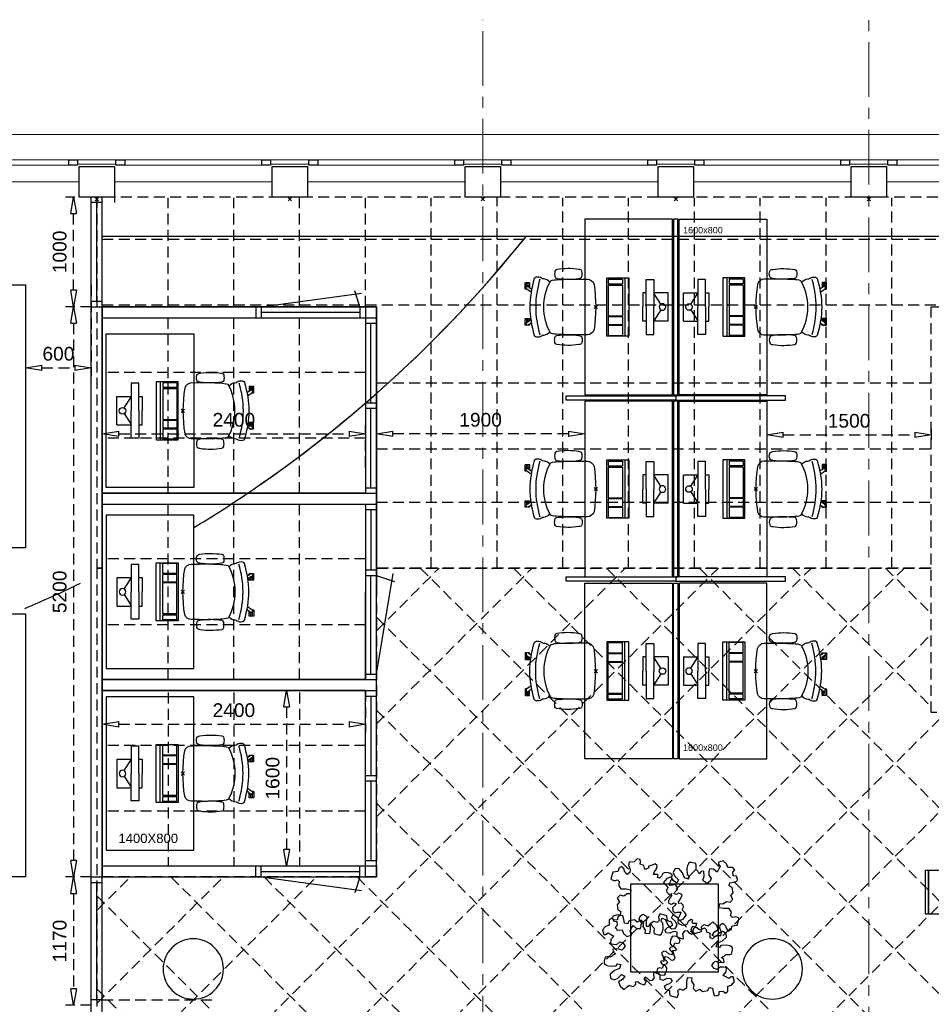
# Model space of a CAD drawing. Header units: millimetres. Extents: x -46954 to 169732, y -26853 to 94136.
# Tile 155 of 174: x 93069 to 101382, y -8928 to 52. Entities that reach past the tile are written whole.
import ezdxf

# ---------------------------------------------------------------- set-up
doc = ezdxf.new("R2010")
doc.units = ezdxf.units.MM
doc.header["$LTSCALE"] = 400
doc.header["$PDMODE"] = 3
doc.header["$PDSIZE"] = 15
doc.linetypes.add('CENTER', pattern=[2, 1.25, -0.25, 0.25, -0.25])
doc.linetypes.add('HIDDEN', pattern=[0.375, 0.25, -0.125])
for name, color, linetype in [('-gd', 2, 'Continuous'), ('-ve', 2, 'HIDDEN'), ('inlay', 6, 'Continuous'), ('inr', 4, 'Continuous'), ('plafond', 255, 'HIDDEN'), ('plant', 114, 'Continuous'), ('plat', 5, 'Continuous'), ('sona-s008_ip0', 7, 'Continuous'), ('stramien', 1, 'CENTER'), ('symbol', 1, 'Continuous'), ('timmerwerk-ge', 150, 'Continuous'), ('timmerwerk-ve', 8, 'HIDDEN')]:
    doc.layers.add(name, color=color, linetype=linetype)
for name, color, linetype, lineweight in [('Buitenkozijnen', 140, 'Continuous', 15), ('mat-beton (ihwg)', 5, 'Continuous', 25), ('None', 7, 'Continuous', 9)]:
    doc.layers.add(name, color=color, linetype=linetype, lineweight=lineweight)
doc.styles.add('Arial', font='arial.ttf', dxfattribs={"height": 176.388889})
doc.styles.get("Standard").update_dxf_attribs({"font": 'arial.ttf'})
doc.dimstyles.new('CAL-N1-050-25', dxfattribs={"dimscale": 50, "dimtxt": 2.5, "dimasz": 3, "dimexe": 1.5, "dimexo": 0, "dimgap": 0.3, "dimtad": 0, "dimdec": 4, "dimrnd": 1, "dimdsep": 46, "dimtxsty": 'Standard', "dimblk": 'CLOSED', "dimcen": 0, "dimdle": 1.25, "dimclrt": 249, "dimadec": 0, "dimazin": 0, "dimtfac": 0.9, "dimtdec": 4, "dimtix": 1, "dimtmove": 0, "dimatfit": 3, "dimldrblk": 'CLOSED', "dimfxl": 1, "dimtvp": 1, "dimtolj": 1, "dimtzin": 0, "dimarcsym": 0})

# ---------------------------------------------------------------- blocks, each defined once
blk = doc.blocks.new('Kolom 280x320')
at = {"layer": 'mat-beton (ihwg)', "lineweight": 25}
blk.add_lwpolyline([(-300, 160), (-20, 160), (-20, -160), (-300, -160)], close=True, dxfattribs=at)
at = {"layer": 'None', "color": 92, "linetype": 'Continuous', "lineweight": 5}
blk.add_point((0, 0), dxfattribs=at)
blk = doc.blocks.new('Kolom O 550')
at = {"layer": 'mat-beton (ihwg)', "lineweight": 25}
blk.add_circle((0, 0), 275, dxfattribs=at)
blk = doc.blocks.new('Gevelpui best 1410 (2D)')
at = {"layer": 'Buitenkozijnen', "lineweight": 15}
for p, q in [((-260, 0), (-260, -1410)), ((-260, 0), (-210, 0)), ((-210, 0), (-210, -1410)), ((-260, -1410), (-210, -1410))]:
    blk.add_line(p, q, dxfattribs=at)
at = {"layer": 'Buitenkozijnen', "color": 92, "lineweight": 25}
for points in [[(-260, 0), (-210, 0), (-210, -80), (-260, -80)], [(-260, -1330), (-210, -1330), (-210, -1410), (-260, -1410)]]:
    blk.add_lwpolyline(points, close=True, dxfattribs=at)
at = {"layer": 'None', "color": 43, "linetype": 'Continuous', "lineweight": 9}
blk.add_line((-410, 15), (-410, -1425), dxfattribs=at)
blk = doc.blocks.new('SONA-S008_B2')
at = {"layer": '-gd'}
blk.add_open_spline([(-253, -509.5), (-87.8, -560.2), (87.8, -560.2), (253, -509.5)], degree=3, dxfattribs=at)
for points in [[(-206.6, -15.8), (-79.4, 5.3), (79.6, 5.3), (206.6, -15.8)], [(-253, -272.1), (-257.1, -206.8), (-252.1, -139.2), (-253, -73.9)], [(-253, -73.9), (-253.4, -51.6), (-233.1, -20.2), (-206.6, -15.8)], [(206.6, -15.8), (233.1, -20.2), (253.4, -51.6), (253, -73.9)], [(253, -73.9), (252.1, -139.2), (257.1, -206.8), (253, -272.1)], [(-342.5, -153.6), (-353.5, -221.1), (-351.5, -287.6), (-342.5, -355.4)], [(-325.3, -126.1), (-337, -131.7), (-340.4, -140.8), (-342.5, -153.6)], [(-277.9, -126.1), (-287.8, -121.3), (-315.3, -121.3), (-325.3, -126.1)], [(-260.7, -153.6), (-262.7, -140.8), (-266.2, -131.7), (-277.9, -126.1)], [(-260.7, -355.4), (-251.6, -287.6), (-249.7, -221.1), (-260.7, -153.6)], [(260.6, -355.4), (251.6, -287.6), (249.7, -221.1), (260.6, -153.6)], [(260.6, -153.6), (262.7, -140.8), (266.2, -131.7), (277.9, -126.1)], [(277.9, -126.1), (287.8, -121.3), (315.3, -121.3), (325.3, -126.1)], [(325.3, -126.1), (337, -131.7), (340.4, -140.8), (342.5, -153.6)], [(342.5, -153.6), (353.4, -221.1), (351.5, -287.6), (342.5, -355.4)], [(-342.5, -355.4), (-341.5, -363), (-333.6, -369.9), (-326.1, -371.8)], [(-277, -371.8), (-269.5, -369.9), (-261.7, -363), (-260.7, -355.4)], [(-250.7, -332.5), (-253.1, -331.7), (-255.4, -330.9), (-257.6, -330.2)], [(-255.2, -303.9), (-254.1, -304.3), (-252.9, -304.7), (-251.7, -305.1)], [(-238.9, -411.5), (-253, -365.7), (-250.2, -318.7), (-253, -272.1)], [(253, -272.1), (250.2, -318.7), (253, -365.7), (238.9, -411.5)], [(256.9, -323.2), (255, -323.8), (253.1, -324.4), (251, -325.1)], [(251.9, -297.7), (252.9, -297.4), (253.8, -297.1), (254.7, -296.8)], [(277, -371.8), (269.5, -369.9), (261.7, -363), (260.6, -355.4)], [(342.5, -355.4), (341.5, -363), (333.6, -369.9), (326.1, -371.8)], [(-326.1, -371.8), (-310.3, -375.7), (-292.8, -375.7), (-277, -371.8)], [(-227.3, -418.1), (-247.1, -436.6), (-255.7, -455.2), (-255.5, -473.7)], [(238.9, -411.5), (95.4, -494.5), (-95.5, -494.5), (-238.9, -411.5)], [(255.5, -473.7), (255.7, -455.2), (247.1, -436.6), (227.3, -418.1)], [(326.1, -371.8), (310.3, -375.7), (292.8, -375.7), (277, -371.8)], [(-272.1, -515.2), (-274.4, -533.8), (-273.7, -555.7), (-258.6, -560.1)], [(-255.5, -473.7), (-255.4, -489), (-270.3, -500.1), (-272.1, -515.2)], [(272.1, -515.2), (270.3, -500.1), (255.4, -489), (255.5, -473.7)], [(258.6, -560.1), (273.7, -555.6), (274.4, -533.8), (272.1, -515.2)], [(-258.6, -560.1), (-77.4, -613.6), (78.8, -613.6), (258.6, -560.1)], [(-222.4, -606.9), (-222.4, -604.9), (-220.7, -603.3), (-218.7, -603.3)], [(-222.4, -615.1), (-222.4, -615.1), (-222.4, -606.9), (-222.4, -606.9)], [(-218.8, -615.1), (-218.8, -615.1), (-222.4, -615.1), (-222.4, -615.1)], [(-222.4, -629.9), (-222.4, -629.9), (-222.4, -618.1), (-222.4, -618.1)], [(-222.4, -618.1), (-222.4, -618.1), (-198.5, -618.1), (-198.5, -618.1)], [(-198.5, -615.1), (-198.5, -615.1), (-218.8, -615.1), (-218.8, -615.1)], [(-218.7, -603.3), (-218.7, -603.3), (-192, -603.3), (-176.8, -603.3)], [(-198.5, -618.1), (-198.5, -618.1), (-198.5, -615.1), (-198.5, -615.1)], [(-198.5, -615.1), (-198.5, -615.1), (-186.7, -615.2), (-186.7, -615.2)], [(-198.5, -618.1), (-198.5, -618.1), (-189.1, -618.2), (-187.1, -618.2)], [(-182.7, -633.4), (-188.4, -629.2), (-189.7, -621.1), (-185.5, -615.4)], [(-185.4, -615.2), (-186.2, -615.2), (-186.7, -615.2), (-186.7, -615.2)], [(-186.7, -615.2), (-186.7, -615.2), (-186.7, -616.4), (-186.7, -617.3)], [(-185.5, -615.4), (-185.5, -615.4), (-176.5, -602.9), (-162.6, -583.8)], [(-134.5, -588.9), (-152.4, -613.6), (-164.7, -630.5), (-164.7, -630.5)], [(-162.8, -628), (-162.8, -629.2), (-162.8, -630.1), (-162.8, -630.1)], [(106.4, -606.6), (106.4, -604.6), (108, -603), (110, -603)], [(106.4, -614.8), (106.4, -614.8), (106.4, -606.6), (106.4, -606.6)], [(110.1, -614.8), (110.1, -614.8), (106.4, -614.8), (106.4, -614.8)], [(106.4, -629.7), (106.4, -629.7), (106.4, -617.8), (106.4, -617.8)], [(106.4, -617.8), (106.4, -617.8), (130.3, -617.8), (130.3, -617.8)], [(110, -603), (110, -603), (115.6, -603), (123.1, -603)], [(130.3, -614.8), (130.3, -614.8), (110.1, -614.8), (110.1, -614.8)], [(143.1, -630.4), (143.1, -630.4), (131.8, -614.9), (115.2, -592)], [(130.3, -617.8), (130.3, -617.8), (130.3, -614.8), (130.3, -614.8)], [(130.3, -614.8), (130.3, -614.8), (130.9, -614.8), (131.7, -614.8)], [(130.3, -617.8), (130.3, -617.8), (131.9, -617.8), (133.9, -617.8)], [(143.7, -587.5), (156, -604.4), (163.9, -615.2), (163.9, -615.2)], [(154.9, -602.9), (159.4, -602.9), (162.3, -602.9), (162.3, -602.9)], [(163.9, -615.2), (168.1, -621), (166.8, -629.1), (161.1, -633.2)], [(162.3, -602.9), (164.4, -602.9), (166, -604.6), (166, -606.6)], [(166, -614.8), (166, -614.8), (164.6, -614.8), (163.5, -614.8)], [(165.3, -617.8), (165.8, -617.8), (166, -617.8), (166, -617.8)], [(166, -606.6), (166, -606.6), (166, -614.8), (166, -614.8)], [(166, -617.8), (166, -617.8), (166, -618.6), (166, -619.9)], [(166, -625.7), (166, -627.8), (166, -629.6), (166, -629.6)], [(-222.5, -641.1), (-222.5, -641.1), (-222.4, -632.9), (-222.4, -632.9)], [(-218.8, -644.8), (-220.8, -644.8), (-222.5, -643.1), (-222.5, -641.1)], [(-198.6, -630), (-198.6, -630), (-222.4, -629.9), (-222.4, -629.9)], [(-222.4, -632.9), (-222.4, -632.9), (-218.8, -632.9), (-218.8, -632.9)], [(-218.8, -632.9), (-218.8, -632.9), (-198.6, -633), (-198.6, -633)], [(-166.5, -644.9), (-166.5, -644.9), (-218.8, -644.8), (-218.8, -644.8)], [(-198.6, -633), (-198.6, -633), (-198.6, -630), (-198.6, -630)], [(-198.6, -630), (-198.6, -630), (-186.7, -630), (-186.7, -630)], [(-198.6, -633), (-198.6, -633), (-186.7, -633), (-186.7, -633)], [(-185.9, -630), (-186.4, -630), (-186.7, -630), (-186.7, -630)], [(-186.7, -630), (-186.7, -630), (-186.7, -633), (-186.7, -633)], [(-186.7, -633), (-186.7, -633), (-185.3, -633), (-183.1, -633)], [(-164.7, -630.5), (-168.8, -636.2), (-176.9, -637.5), (-182.7, -633.4)], [(-182.7, -633.4), (-182.7, -633.4), (-182.7, -633.4), (-182.7, -633.4)], [(-167.1, -633), (-166.7, -633), (-166.5, -633), (-166.5, -633)], [(-166.5, -633), (-166.5, -633), (-162.9, -633.1), (-162.9, -633.1)], [(-162.9, -641.3), (-162.9, -643.3), (-164.5, -644.9), (-166.5, -644.9)], [(-162.8, -630.1), (-162.8, -630.1), (-163.4, -630.1), (-164.4, -630)], [(-162.9, -633.1), (-162.9, -633.1), (-162.9, -641.3), (-162.9, -641.3)], [(130.3, -629.6), (130.3, -629.6), (106.4, -629.7), (106.4, -629.7)], [(106.4, -640.9), (106.4, -640.9), (106.4, -632.7), (106.4, -632.7)], [(106.4, -632.7), (106.4, -632.7), (110.1, -632.7), (110.1, -632.7)], [(110.1, -644.5), (108.1, -644.5), (106.5, -642.9), (106.4, -640.9)], [(110.1, -632.7), (110.1, -632.7), (130.3, -632.6), (130.3, -632.6)], [(162.4, -644.4), (162.4, -644.4), (110.1, -644.5), (110.1, -644.5)], [(130.3, -632.6), (130.3, -632.6), (130.3, -629.6), (130.3, -629.6)], [(130.3, -629.6), (130.3, -629.6), (142.1, -629.6), (142.1, -629.6)], [(130.3, -632.6), (130.3, -632.6), (142.2, -632.6), (142.2, -632.6)], [(142.5, -629.6), (142.3, -629.6), (142.1, -629.6), (142.1, -629.6)], [(142.1, -629.6), (142.1, -629.6), (142.2, -632.6), (142.2, -632.6)], [(142.2, -632.6), (142.2, -632.6), (143.3, -632.6), (145.1, -632.6)], [(161.1, -633.2), (155.3, -637.4), (147.2, -636.1), (143.1, -630.4)], [(161.1, -633.2), (161.1, -633.2), (161.1, -633.2), (161.1, -633.2)], [(161.8, -632.6), (162.2, -632.6), (162.4, -632.6), (162.4, -632.6)], [(162.4, -632.6), (162.4, -632.6), (166, -632.6), (166, -632.6)], [(166, -640.8), (166, -642.8), (164.4, -644.4), (162.4, -644.4)], [(166, -629.6), (166, -629.6), (165.4, -629.6), (164.4, -629.6)], [(166, -632.6), (166, -632.6), (166, -640.8), (166, -640.8)]]:
    blk.add_open_spline(points, degree=3)
at = {"layer": 'sona-s008_ip0'}
blk.add_point((0, 0), dxfattribs=at)
blk = doc.blocks.new('SYMB-CMP4_B2')
for p, q in [((-130, 558.1), (130, 558.1)), ((-130, 558.1), (-130, 428.1)), ((130, 558.1), (130, 428.1)), ((-25.3, 491.9), (-125, 428.1)), ((25.3, 491.9), (125, 428.1)), ((-250, 358.1), (-250, 428.1)), ((-250, 428.1), (0, 428.1)), ((250, 428.1), (0, 428.1)), ((250, 358.1), (250, 428.1)), ((0, 358.1), (-250, 358.1)), ((-130, 358.1), (-130, 328.1)), ((-130, 328.1), (0, 328.1)), ((0, 358.1), (250, 358.1)), ((130, 328.1), (0, 328.1)), ((130, 358.1), (130, 328.1)), ((265, 200), (-265, 200)), ((-265, 200), (-265, 0)), ((265, 0), (265, 200)), ((265, 162.9), (-265, 162.9)), ((-166.8, 141.5), (-259.7, 141.5)), ((-259.7, 12.9), (-259.7, 141.5)), ((-166.8, 12.9), (-166.8, 141.5)), ((-88, 141.5), (-159.1, 141.5)), ((-159.1, 12.9), (-159.1, 141.5)), ((-88, 12.9), (-88, 141.5)), ((200.4, 141.5), (-81.5, 141.5)), ((-81.5, 12.9), (-81.5, 141.5)), ((200.4, 12.9), (200.4, 141.5)), ((254.7, 141.5), (212.3, 141.5)), ((212.3, 12.9), (212.3, 141.5)), ((254.7, 12.9), (254.7, 141.5)), ((-265, 0), (265, 0)), ((-166.8, 12.9), (-259.7, 12.9)), ((-88, 12.9), (-159.1, 12.9)), ((200.4, 12.9), (-81.5, 12.9)), ((254.7, 12.9), (212.3, 12.9))]:
    blk.add_line(p, q)
blk.add_circle((0, 508.1), 30)
blk = doc.blocks.new('SYMB-BM02_B2')
at = {"layer": 'plant'}
blk.add_lwpolyline([(98, 356), (66, 371), (46, 367), (23, 344), (26, 317), (5, 314), (-27, 337), (-68, 353), (-84, 340), (-93, 315), (-77, 290), (-84, 262), (-106, 274), (-134, 301), (-166, 298), (-190, 273), (-184, 246), (-181, 209), (-209, 214), (-256, 237), (-302, 241), (-315, 221), (-325, 198), (-329, 157), (-315, 134), (-286, 119), (-263, 95), (-270, 73), (-298, 80), (-306, 68), (-307, 29), (-341, 38), (-375, 66), (-406, 70), (-427, 48), (-413, 13), (-402, -28), (-381, -27), (-361, -62), (-377, -76), (-407, -84), (-423, -126), (-448, -119), (-475, -126), (-482, -158), (-448, -194), (-447, -249), (-411, -258), (-363, -237), (-327, -242), (-307, -272), (-338, -303), (-366, -308), (-398, -333), (-381, -365), (-338, -377), (-336, -406), (-332, -436), (-252, -458), (-234, -418), (-243, -383), (-220, -358), (-184, -372), (-140, -344), (-141, -283), (-132, -230), (-84, -233), (-86, -271), (-59, -312), (-68, -354), (-36, -386), (7, -361), (39, -388), (98, -377), (116, -344), (153, -351), (160, -393), (171, -436), (193, -440), (228, -426), (230, -390), (275, -385), (300, -408), (328, -386), (326, -329), (369, -315), (403, -276), (387, -222), (366, -221), (339, -240), (312, -226), (275, -205), (309, -165), (312, -121), (278, -112), (241, -110), (205, -137), (171, -126), (146, -92), (166, -59), (184, -44), (228, -57), (285, -55), (282, -25), (255, -2), (285, 14), (305, 34), (353, 32), (371, 38), (382, 84), (382, 111), (350, 130), (317, 139), (248, 136), (232, 114), (194, 121), (209, 166), (266, 187), (314, 230), (310, 274), (271, 296), (232, 280), (187, 233), (150, 251), (176, 290), (219, 319), (203, 365), (155, 404), (121, 376), (98, 356)], dxfattribs=at)
blk = doc.blocks.new('_CLOSED')
at = {"color": 0, "linetype": 'ByBlock'}
for p, q in [((-1, 0.167), (0, 0)), ((-1, 0.167), (-1, -0.167)), ((0, 0), (-1, -0.167))]:
    blk.add_line(p, q, dxfattribs=at)
blk = doc.blocks.new('*D1591')
at = {"layer": '-ve', "color": 0, "lineweight": -2, "transparency": 16777216}
for p, q in [((143822.3, 23933.7), (143822.3, 23551.2)), ((146222.3, 23933.7), (146222.3, 23551.2)), ((143972.3, 23626.2), (146072.3, 23626.2))]:
    blk.add_line(p, q, dxfattribs=at)
at = {"layer": 'Defpoints', "color": 0, "transparency": 16777216}
for p in [(143822.3, 23933.7), (146222.3, 23933.7), (146222.3, 23626.2)]:
    blk.add_point(p, dxfattribs=at)
at = {"layer": '-ve', "color": 0, "lineweight": -2, "transparency": 16777216, "xscale": 150, "yscale": 150, "zscale": 150, "rotation": 180}
blk.add_blockref('_CLOSED', (143822.3, 23626.2), dxfattribs=at)
at = {"layer": '-ve', "color": 0, "lineweight": -2, "transparency": 16777216, "xscale": 150, "yscale": 150, "zscale": 150}
blk.add_blockref('_CLOSED', (146222.3, 23626.2), dxfattribs=at)
at = {"layer": '-ve', "color": 249, "transparency": 16777216, "insert": (145022.3, 23753.9), "char_height": 125, "attachment_point": 5}
blk.add_mtext('\\A1;2400', dxfattribs=at)
blk = doc.blocks.new('*D1592')
at = {"layer": '-ve', "color": 0, "lineweight": -2, "transparency": 16777216}
for p, q in [((145406.5, 23933.7), (145578.3, 23933.7)), ((145503.3, 23783.7), (145503.3, 22483.7)), ((145406.5, 22333.7), (145578.3, 22333.7))]:
    blk.add_line(p, q, dxfattribs=at)
at = {"layer": 'Defpoints', "color": 0, "transparency": 16777216}
for p in [(145406.5, 23933.7), (145406.5, 22333.7), (145503.3, 22333.7)]:
    blk.add_point(p, dxfattribs=at)
at = {"layer": '-ve', "color": 0, "lineweight": -2, "transparency": 16777216, "xscale": 150, "yscale": 150, "zscale": 150}
for p, rotation in [((145503.3, 23933.7), 90), ((145503.3, 22333.7), 270)]:
    blk.add_blockref('_CLOSED', p, dxfattribs=dict(at, rotation=rotation))
at = {"layer": '-ve', "color": 249, "transparency": 16777216, "insert": (145375.7, 23133.7), "char_height": 125, "attachment_point": 5, "rotation": 90}
blk.add_mtext('\\A1;1600', dxfattribs=at)
blk = doc.blocks.new('*D1593')
at = {"layer": '-ve', "color": 0, "lineweight": -2, "transparency": 16777216}
for p, q in [((143822.3, 25966.8), (143822.3, 26349.4)), ((146222.3, 25966.8), (146222.3, 26349.4)), ((143972.3, 26274.4), (146072.3, 26274.4))]:
    blk.add_line(p, q, dxfattribs=at)
at = {"layer": 'Defpoints', "color": 0, "transparency": 16777216}
for p in [(146222.3, 26274.4), (143822.3, 25966.8), (146222.3, 25966.8)]:
    blk.add_point(p, dxfattribs=at)
at = {"layer": '-ve', "color": 0, "lineweight": -2, "transparency": 16777216, "xscale": 150, "yscale": 150, "zscale": 150, "rotation": 180}
blk.add_blockref('_CLOSED', (143822.3, 26274.4), dxfattribs=at)
at = {"layer": '-ve', "color": 0, "lineweight": -2, "transparency": 16777216, "xscale": 150, "yscale": 150, "zscale": 150}
blk.add_blockref('_CLOSED', (146222.3, 26274.4), dxfattribs=at)
at = {"layer": '-ve', "color": 249, "transparency": 16777216, "insert": (145022.3, 26402), "char_height": 125, "attachment_point": 5}
blk.add_mtext('\\A1;2400', dxfattribs=at)
blk = doc.blocks.new('*D1594')
at = {"layer": '-ve', "color": 0, "lineweight": -2, "transparency": 16777216}
for p, q in [((143722.3, 27433.7), (143486.3, 27433.7)), ((143561.3, 27283.7), (143561.3, 22383.7)), ((143722.3, 22233.7), (143486.3, 22233.7))]:
    blk.add_line(p, q, dxfattribs=at)
at = {"layer": 'Defpoints', "color": 0, "transparency": 16777216}
for p in [(143722.3, 27433.7), (143561.3, 22233.7), (143722.3, 22233.7)]:
    blk.add_point(p, dxfattribs=at)
at = {"layer": '-ve', "color": 0, "lineweight": -2, "transparency": 16777216, "xscale": 150, "yscale": 150, "zscale": 150}
for p, rotation in [((143561.3, 27433.7), 90), ((143561.3, 22233.7), 270)]:
    blk.add_blockref('_CLOSED', p, dxfattribs=dict(at, rotation=rotation))
at = {"layer": '-ve', "color": 249, "transparency": 16777216, "insert": (143433.7, 24833.7), "char_height": 125, "attachment_point": 5, "rotation": 90}
blk.add_mtext('\\A1;5200', dxfattribs=at)
blk = doc.blocks.new('*D1595')
at = {"layer": '-ve', "color": 0, "lineweight": -2, "transparency": 16777216}
for p, q in [((143722.3, 28434.2), (143486.3, 28434.2)), ((143561.3, 27583.7), (143561.3, 28284.2)), ((143722.3, 27433.7), (143486.3, 27433.7))]:
    blk.add_line(p, q, dxfattribs=at)
at = {"layer": 'Defpoints', "color": 0, "transparency": 16777216}
for p in [(143561.3, 28434.2), (143722.3, 28434.2), (143722.3, 27433.7)]:
    blk.add_point(p, dxfattribs=at)
at = {"layer": '-ve', "color": 0, "lineweight": -2, "transparency": 16777216, "xscale": 150, "yscale": 150, "zscale": 150}
for p, rotation in [((143561.3, 28434.2), 90), ((143561.3, 27433.7), 270)]:
    blk.add_blockref('_CLOSED', p, dxfattribs=dict(at, rotation=rotation))
at = {"layer": '-ve', "color": 249, "transparency": 16777216, "insert": (143433.7, 27934), "char_height": 125, "attachment_point": 5, "rotation": 90}
blk.add_mtext('\\A1;1000', dxfattribs=at)
blk = doc.blocks.new('*D1597')
at = {"layer": '-ve', "color": 0, "lineweight": -2, "transparency": 16777216}
for p, q in [((143122.3, 27633.7), (143122.3, 26801.5)), ((143722.3, 27633.7), (143722.3, 26801.5)), ((143272.3, 26876.5), (143572.3, 26876.5))]:
    blk.add_line(p, q, dxfattribs=at)
at = {"layer": 'Defpoints', "color": 0, "transparency": 16777216}
for p in [(143122.3, 27633.7), (143722.3, 27633.7), (143722.3, 26876.5)]:
    blk.add_point(p, dxfattribs=at)
at = {"layer": '-ve', "color": 0, "lineweight": -2, "transparency": 16777216, "xscale": 150, "yscale": 150, "zscale": 150, "rotation": 180}
blk.add_blockref('_CLOSED', (143122.3, 26876.5), dxfattribs=at)
at = {"layer": '-ve', "color": 0, "lineweight": -2, "transparency": 16777216, "xscale": 150, "yscale": 150, "zscale": 150}
blk.add_blockref('_CLOSED', (143722.3, 26876.5), dxfattribs=at)
at = {"layer": '-ve', "color": 249, "transparency": 16777216, "insert": (143422.3, 27004.2), "char_height": 125, "attachment_point": 5}
blk.add_mtext('\\A1;600', dxfattribs=at)
blk = doc.blocks.new('*D1598')
at = {"layer": '-ve', "color": 0, "lineweight": -2, "transparency": 16777216}
for p, q in [((143722.3, 27433.7), (143486.3, 27433.7)), ((143561.3, 27283.7), (143561.3, 22383.7)), ((143722.3, 22233.7), (143486.3, 22233.7))]:
    blk.add_line(p, q, dxfattribs=at)
at = {"layer": 'Defpoints', "color": 0, "transparency": 16777216}
for p in [(143722.3, 27433.7), (143561.3, 22233.7), (143722.3, 22233.7)]:
    blk.add_point(p, dxfattribs=at)
at = {"layer": '-ve', "color": 0, "lineweight": -2, "transparency": 16777216, "xscale": 150, "yscale": 150, "zscale": 150}
for p, rotation in [((143561.3, 27433.7), 90), ((143561.3, 22233.7), 270)]:
    blk.add_blockref('_CLOSED', p, dxfattribs=dict(at, rotation=rotation))
at = {"layer": '-ve', "color": 249, "transparency": 16777216, "insert": (143433.7, 24833.7), "char_height": 125, "attachment_point": 5, "rotation": 90}
blk.add_mtext('\\A1;5200', dxfattribs=at)
blk = doc.blocks.new('*D1599')
at = {"layer": '-ve', "color": 0, "lineweight": -2, "transparency": 16777216}
for p, q in [((143722.3, 28434.2), (143486.3, 28434.2)), ((143561.3, 27583.7), (143561.3, 28284.2)), ((143722.3, 27433.7), (143486.3, 27433.7))]:
    blk.add_line(p, q, dxfattribs=at)
at = {"layer": 'Defpoints', "color": 0, "transparency": 16777216}
for p in [(143561.3, 28434.2), (143722.3, 28434.2), (143722.3, 27433.7)]:
    blk.add_point(p, dxfattribs=at)
at = {"layer": '-ve', "color": 0, "lineweight": -2, "transparency": 16777216, "xscale": 150, "yscale": 150, "zscale": 150}
for p, rotation in [((143561.3, 28434.2), 90), ((143561.3, 27433.7), 270)]:
    blk.add_blockref('_CLOSED', p, dxfattribs=dict(at, rotation=rotation))
at = {"layer": '-ve', "color": 249, "transparency": 16777216, "insert": (143433.7, 27933.9), "char_height": 125, "attachment_point": 5, "rotation": 90}
blk.add_mtext('\\A1;1000', dxfattribs=at)
blk = doc.blocks.new('*D1600')
at = {"layer": '-ve', "color": 0, "lineweight": -2, "transparency": 16777216}
for p, q in [((143722.3, 22233.7), (143486.3, 22233.7)), ((143561.3, 22083.7), (143561.3, 21214.1)), ((143722.3, 21064.1), (143486.3, 21064.1))]:
    blk.add_line(p, q, dxfattribs=at)
at = {"layer": 'Defpoints', "color": 0, "transparency": 16777216}
for p in [(143722.3, 22233.7), (143561.3, 21064.1), (143722.3, 21064.1)]:
    blk.add_point(p, dxfattribs=at)
at = {"layer": '-ve', "color": 0, "lineweight": -2, "transparency": 16777216, "xscale": 150, "yscale": 150, "zscale": 150}
for p, rotation in [((143561.3, 22233.7), 90), ((143561.3, 21064.1), 270)]:
    blk.add_blockref('_CLOSED', p, dxfattribs=dict(at, rotation=rotation))
at = {"layer": '-ve', "color": 249, "transparency": 16777216, "insert": (143433.7, 21648.9), "char_height": 125, "attachment_point": 5, "rotation": 90}
blk.add_mtext('\\A1;1170', dxfattribs=at)
blk = doc.blocks.new('*D1604')
at = {"layer": '-ve', "color": 0, "lineweight": -2, "transparency": 16777216}
for p, q in [((143122.3, 27633.7), (143122.3, 26801.5)), ((143722.3, 27633.7), (143722.3, 26801.5)), ((143272.3, 26876.5), (143572.3, 26876.5))]:
    blk.add_line(p, q, dxfattribs=at)
at = {"layer": 'Defpoints', "color": 0, "transparency": 16777216}
for p in [(143122.3, 27633.7), (143722.3, 27633.7), (143722.3, 26876.5)]:
    blk.add_point(p, dxfattribs=at)
at = {"layer": '-ve', "color": 0, "lineweight": -2, "transparency": 16777216, "xscale": 150, "yscale": 150, "zscale": 150, "rotation": 180}
blk.add_blockref('_CLOSED', (143122.3, 26876.5), dxfattribs=at)
at = {"layer": '-ve', "color": 0, "lineweight": -2, "transparency": 16777216, "xscale": 150, "yscale": 150, "zscale": 150}
blk.add_blockref('_CLOSED', (143722.3, 26876.5), dxfattribs=at)
at = {"layer": '-ve', "color": 249, "transparency": 16777216, "insert": (143422.3, 27004.1), "char_height": 125, "attachment_point": 5}
blk.add_mtext('\\A1;600', dxfattribs=at)
blk = doc.blocks.new('*D1605')
at = {"layer": '-ve', "color": 0, "lineweight": -2, "transparency": 16777216}
for p, q in [((149882.3, 26321.7), (149882.3, 26190.1)), ((151382.3, 26321.7), (151382.3, 26190.1)), ((150032.3, 26265.1), (151232.3, 26265.1))]:
    blk.add_line(p, q, dxfattribs=at)
at = {"layer": 'Defpoints', "color": 0, "transparency": 16777216}
for p in [(149882.3, 26321.7), (151382.3, 26321.7), (151382.3, 26265.1)]:
    blk.add_point(p, dxfattribs=at)
at = {"layer": '-ve', "color": 0, "lineweight": -2, "transparency": 16777216, "xscale": 150, "yscale": 150, "zscale": 150, "rotation": 180}
blk.add_blockref('_CLOSED', (149882.3, 26265.1), dxfattribs=at)
at = {"layer": '-ve', "color": 0, "lineweight": -2, "transparency": 16777216, "xscale": 150, "yscale": 150, "zscale": 150}
blk.add_blockref('_CLOSED', (151382.3, 26265.1), dxfattribs=at)
at = {"layer": '-ve', "color": 249, "transparency": 16777216, "insert": (150632.3, 26392.7), "char_height": 125, "attachment_point": 5}
blk.add_mtext('\\A1;1500', dxfattribs=at)
blk = doc.blocks.new('*D1606')
at = {"layer": '-ve', "color": 0, "lineweight": -2, "transparency": 16777216}
for p, q in [((146322.3, 26349.9), (146322.3, 26199.4)), ((148222.3, 26349.9), (148222.3, 26199.4)), ((148072.3, 26274.4), (146472.3, 26274.4))]:
    blk.add_line(p, q, dxfattribs=at)
at = {"layer": 'Defpoints', "color": 0, "transparency": 16777216}
for p in [(146322.3, 26349.9), (148222.3, 26349.9), (146322.3, 26274.4)]:
    blk.add_point(p, dxfattribs=at)
at = {"layer": '-ve', "color": 0, "lineweight": -2, "transparency": 16777216, "xscale": 150, "yscale": 150, "zscale": 150}
for p, rotation in [((146322.3, 26274.4), 180.0000000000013), ((148222.3, 26274.4), 1.358912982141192e-12)]:
    blk.add_blockref('_CLOSED', p, dxfattribs=dict(at, rotation=rotation))
at = {"layer": '-ve', "color": 249, "transparency": 16777216, "insert": (147272.3, 26402), "char_height": 125, "attachment_point": 5}
blk.add_mtext('\\A1;1900', dxfattribs=at)
blk = doc.blocks.new('plat02')
at = {"layer": 'Buitenkozijnen', "color": 43, "linetype": 'Continuous', "lineweight": 9, "flags": 128}
blk.add_lwpolyline([(175, 15718.78315), (175, 15738.78315), (27490, 15738.78315), (27490, 15508.82378)], dxfattribs=at)
at = {"layer": 'Buitenkozijnen', "lineweight": 15}
for points in [[(8625, 15468.78315), (8625, 15508.82378), (8975, 15508.82378), (8975, 15468.78315)], [(10385, 15468.78315), (10385, 15508.82378), (10735, 15508.82378), (10735, 15468.78315)], [(12145, 15468.78315), (12145, 15508.82378), (12495, 15508.82378), (12495, 15468.78315)], [(13905, 15468.78315), (13905, 15508.82378), (14255, 15508.82378), (14255, 15468.78315)], [(15665, 15468.78315), (15665, 15508.82378), (16015, 15508.82378), (16015, 15468.78315)]]:
    blk.add_lwpolyline(points, close=True, dxfattribs=at)
at = {"layer": 'inlay'}
blk.add_line((27120, 14808.82378), (8850, 14808.82378), dxfattribs=at)
for centre, start, end in [((3740.47083, 21992.60535), 303.218115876, 321.320875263), ((3740.47083, 21992.60535), 304.753720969, 321.320875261), ((3740.47083, 21992.60535), 301.14592237, 303.869456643), ((3640.47083, 21992.60535), 293.064986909, 295.836694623)]:
    blk.add_arc(centre, 11494.81798, start, end, dxfattribs=at)
at = {"layer": 'inr'}
for points in [[(14050, 13366.10944), (14050, 14966.10944), (13250, 14966.10944), (13250, 13366.10944)], [(14060, 14966.10944), (14060, 13366.10944), (14100, 13366.10944), (14100, 14966.10944)], [(14110, 13366.10944), (14110, 14966.10944), (14910, 14966.10944), (14910, 13366.10944)], [(8885.81435, 12520.00288), (8885.81435, 13920.00288), (9685.81435, 13920.00288), (9685.81435, 12520.00288)], [(13080, 13356.10944), (14080, 13356.10944), (14080, 13316.10944), (13080, 13316.10944)], [(14050, 11706.10944), (14050, 13306.10944), (13250, 13306.10944), (13250, 11706.10944)], [(14060, 13306.10944), (14060, 11706.10944), (14100, 11706.10944), (14100, 13306.10944)], [(15080, 13356.10944), (14080, 13356.10944), (14080, 13316.10944), (15080, 13316.10944)], [(14110, 11706.10944), (14110, 13306.10944), (14910, 13306.10944), (14910, 11706.10944)], [(8885.81435, 12268.34888), (8885.81435, 10868.34888), (9685.81435, 10868.34888), (9685.81435, 12268.34888)], [(13080, 11706.10944), (14080, 11706.10944), (14080, 11666.10944), (13080, 11666.10944)], [(15080, 11706.10944), (14080, 11706.10944), (14080, 11666.10944), (15080, 11666.10944)], [(14050, 11646.10944), (14050, 10046.10944), (13250, 10046.10944), (13250, 11646.10944)], [(14060, 10046.10944), (14060, 11646.10944), (14100, 11646.10944), (14100, 10046.10944)], [(14110, 11646.10944), (14110, 10046.10944), (14910, 10046.10944), (14910, 11646.10944)], [(8885.81435, 10612.34888), (8885.81435, 9212.34888), (9685.81435, 9212.34888), (9685.81435, 10612.34888)], [(14468.02748, 8102.67064), (14468.02748, 8902.67064), (13668.02748, 8902.67064), (13668.02748, 8102.67064)]]:
    blk.add_lwpolyline(points, close=True, dxfattribs=at)
at = {"layer": 'plat'}
for p, q in [((8750, 2298.74251), (8750, 15168.78315)), ((8850, 15118.78315), (8750, 15118.78315)), ((8850, 15118.78315), (8750, 15118.78315)), ((8850, 15118.74251), (8750, 15118.74251)), ((8800, 14218.34888), (8800, 15118.78315)), ((8800, 14218.30825), (8800, 15118.74251)), ((8850, 2298.74251), (8850, 15168.78315)), ((10300, 14168.34888), (11215.27788, 14293.40747)), ((11200, 14168.34888), (11151.98073, 14312.32648)), ((8750, 14218.34888), (8850, 14218.34888)), ((8750, 14218.30825), (8850, 14218.30825)), ((8750, 14168.34888), (11350, 14168.34888)), ((8750, 14168.30825), (11350, 14168.30825)), ((10250, 14168.34888), (10250, 14068.34888)), ((10300, 14168.34888), (10300, 14068.34888)), ((10300, 14118.34888), (11200, 14118.34888)), ((11200, 14168.34888), (11200, 14068.34888)), ((11250, 14168.34888), (11250, 12468.34888)), ((11250, 14168.34888), (11250, 12468.34888)), ((11350, 14168.34888), (11350, 11568.34888)), ((8850, 14068.34888), (11350, 14068.34888)), ((11250, 14018.34888), (11350, 14018.34888)), ((11300, 13293.34888), (11300, 14018.34888)), ((11250, 13293.34888), (11350, 13293.34888)), ((11250, 13243.34888), (11350, 13243.34888)), ((11300, 12518.34888), (11300, 13243.34888)), ((11250, 12518.34888), (11350, 12518.34888)), ((11250, 12518.34888), (11350, 12518.34888)), ((8850, 12468.34888), (11350, 12468.34888)), ((8850, 12368.34888), (11350, 12368.34888)), ((11250, 12368.34888), (11250, 11568.34888)), ((11250, 12318.34888), (11350, 12318.34888)), ((11300, 12318.34888), (11300, 11768.34888)), ((11250, 11768.34888), (11350, 11768.34888)), ((11250, 11718.34888), (11350, 11718.34888)), ((11300, 10818.34888), (11300, 11718.34888)), ((11350, 10818.34888), (11503.47938, 11735.55341)), ((11350, 11718.34888), (11515.57582, 11663.42628)), ((11250, 10768.34888), (11250, 11568.34888)), ((11350, 8968.34888), (11350, 11568.34888)), ((11250, 10818.34888), (11350, 10818.34888)), ((8850, 10768.34888), (11350, 10768.34888)), ((8850, 10668.34888), (11350, 10668.34888)), ((11250, 8968.34888), (11250, 10668.34888)), ((11250, 10618.34888), (11350, 10618.34888)), ((11300, 10618.34888), (11300, 9893.34888)), ((11250, 9893.34888), (11350, 9893.34888)), ((11250, 9843.34888), (11350, 9843.34888)), ((11300, 9843.34888), (11300, 9118.34888)), ((11250, 9118.34888), (11350, 9118.34888)), ((8850, 9068.34888), (11350, 9068.34888)), ((10250, 8968.34888), (10250, 9068.34888)), ((10300, 8968.34888), (10300, 9068.34888)), ((10300, 9018.34888), (11200, 9018.34888)), ((11200, 8968.34888), (11200, 9068.34888)), ((8750, 8968.34888), (11350, 8968.34888)), ((8750, 8918.34888), (8850, 8918.34888)), ((8800, 7848.74251), (8800, 8918.30825)), ((10300, 8968.34888), (11215.27788, 8843.2903)), ((11200, 8968.34888), (11151.98073, 8824.37129)), ((8850, 7848.74251), (8750, 7848.74251))]:
    blk.add_line(p, q, dxfattribs=at)
at = {"layer": 'plat', "lineweight": 0}
for centre in [(9680, 8128.78315), (14960, 8128.78315)]:
    blk.add_circle(centre, 275, dxfattribs=at)
at = {"layer": 'stramien', "lineweight": 0}
for p, q in [((12320, 182.60642), (12320, 16786.24197)), ((15840, 1682.60642), (15840, 16786.24197))]:
    blk.add_line(p, q, dxfattribs=at)
at = {"layer": 'timmerwerk-ge'}
for points in [[(5950, 14368.34888), (8150, 14368.34888), (8150, 11968.34888), (5950, 11968.34888)], [(5950, 11368.34888), (8150, 11368.34888), (8150, 8968.34888), (5950, 8968.34888)], [(16382.93045, 8628.78315), (16357.93045, 8628.78315), (16357.93045, 9028.78315), (16382.93045, 9028.78315)], [(16382.93045, 8628.78315), (16382.93045, 9028.78315), (16782.93045, 9028.78315), (16782.93045, 8628.78315)]]:
    blk.add_lwpolyline(points, close=True, dxfattribs=at)
at = {"layer": 'timmerwerk-ve'}
for p, q in [((8850, 15118.78315), (8750, 15118.78315)), ((8960, 15168.78315), (8960, 15118.78315)), ((8850, 7848.74251), (9880.84726, 7848.74251))]:
    blk.add_line(p, q, dxfattribs=at)
at = {"layer": 'Buitenkozijnen', "color": 7, "rotation": 90}
for p in [(7215, 15718.78315), (8975, 15718.78315), (10735, 15718.78315), (12495, 15718.78315), (14255, 15718.78315), (16015, 15718.78315)]:
    blk.add_blockref('Gevelpui best 1410 (2D)', p, dxfattribs=at)
at = {"layer": 'inr'}
for p, rotation in [((13350, 14166.10944), 270), ((13350, 12506.10944), 270), ((9585.81435, 11568.34888), 90), ((14810, 10846.10944), 90), ((9585.81435, 9912.34888), 90)]:
    blk.add_blockref('SONA-S008_B2', p, dxfattribs=dict(at, rotation=rotation))
at = {"layer": 'inr', "xscale": -1}
for p, rotation in [((14810, 14166.10944), 90), ((14810, 12506.10944), 90), ((13350, 10846.10944), 270)]:
    blk.add_blockref('SONA-S008_B2', p, dxfattribs=dict(at, rotation=rotation))
at = {"layer": 'inr', "extrusion": (0, 0, -1), "zscale": -1, "rotation": 270}
blk.add_blockref('SONA-S008_B2', (-9585.81435, 13220.00288), dxfattribs=at)
at = {"layer": 'mat-beton (ihwg)', "color": 7, "xscale": -1}
for p in [(9680, 8128.78315), (14960, 8128.78315)]:
    blk.add_blockref('Kolom O 550', p, dxfattribs=at)
at = {"layer": 'None', "color": 7, "rotation": 270}
for p in [(8800, 15148.78315), (10560, 15148.78315), (12320, 15148.78315), (14080, 15148.78315), (15840, 15148.78315)]:
    blk.add_blockref('Kolom 280x320', p, dxfattribs=at)
at = {"layer": 'plat', "lineweight": 0, "xscale": -1}
blk.add_blockref('Kolom O 550', (9680, 8128.78315), dxfattribs=at)
at = {"layer": 'symbol', "xscale": -1}
for p, rotation in [((13451.4887, 14166.10944), 270), ((13451.4887, 12506.10944), 270), ((9542.29437, 11568.34888), 90), ((14708.5113, 10846.10944), 90), ((9542.29437, 9912.34888), 90)]:
    blk.add_blockref('SYMB-CMP4_B2', p, dxfattribs=dict(at, rotation=rotation))
at = {"layer": 'symbol'}
for p, rotation in [((14708.5113, 14166.10944), 90), ((9542.29437, 13220.00288), 90), ((14708.5113, 12506.10944), 90), ((13451.4887, 10846.10944), 270)]:
    blk.add_blockref('SYMB-CMP4_B2', p, dxfattribs=dict(at, rotation=rotation))
at = {"layer": 'symbol', "xscale": 0.8, "yscale": 0.8, "zscale": 0.8}
for p, rotation in [((13854.37229, 8746.43253), 270), ((14291.73796, 8792.94883), 90), ((13733.88244, 8265.70531), 180)]:
    blk.add_blockref('SYMB-BM02_B2', p, dxfattribs=dict(at, rotation=rotation))
blk.add_blockref('SYMB-BM02_B2', (14292.59382, 8234.78039), dxfattribs=at)
at = {"layer": 'plat', "style": 'Arial'}
for p in [(14145.41359, 14837.149), (14145.41359, 10117.50055)]:
    blk.add_text('1600x800', height=59.266667, dxfattribs=at).set_placement(p)
at = {"layer": 'plat', "insert": (8997.4399, 9363.00863), "char_height": 85.344, "attachment_point": 1, "style": 'Arial'}
blk.add_mtext('1400X800', dxfattribs=at)
at = {"layer": '-ve'}
for p1, p2, distance, picture, middle in [((8750, 14168.34888), (8750, 15168.82378), 160.93863, '*D1595', (8461.41812, 14668.58633)), ((8750, 14168.30825), (8750, 15168.78315), 160.93863, '*D1599', (8461.41812, 14668.5457)), ((8150, 14368.34888), (8750, 14368.34888), -757.21289, '*D1597', (8450, 13738.77925)), ((8150, 14368.30825), (8750, 14368.30825), -757.21289, '*D1604', (8450, 13738.73861)), ((8750, 14168.34888), (8750, 8968.34888), -160.93863, '*D1594', (8461.41812, 11568.34888)), ((8750, 14168.30825), (8750, 8968.30825), -160.93863, '*D1598', (8461.41812, 11568.30825)), ((8850, 12701.43235), (11250, 12701.43235), 307.52308, '*D1593', (10050, 13136.59868)), ((13250, 13084.47678), (11350, 13084.47678), 75.52135, '*D1606', (12300, 13136.59868)), ((14910, 13056.34891), (16410, 13056.34891), -56.64125, '*D1605', (15660, 13127.35091)), ((8850, 10668.34888), (11250, 10668.34888), -307.52308, '*D1591', (10050, 10488.46905)), ((10434.25334, 10668.34888), (10434.25334, 9068.34888), 96.81141, '*D1592', (10403.4215, 9868.34888)), ((8750, 8968.30825), (8750, 7798.74251), -160.93863, '*D1600', (8461.41812, 8383.52538))]:
    dim = blk.add_aligned_dim(p1=p1, p2=p2, distance=distance, dimstyle='CAL-N1-050-25', dxfattribs=at)
    dim.commit()
    dim.dimension.update_dxf_attribs({"geometry": picture, "text_midpoint": middle, "insert": (-134972.26676, -13265.39602)})

msp = doc.modelspace()

# ---------------------------------------------------------------- linework, layer by layer
at = {"layer": 'plafond'}
for p, q in [((94422.26676, -2566.2551), (94422.26676, -1573.82084)), ((95022.26676, -2566.2551), (95022.26676, -1573.82084)), ((95622.26676, -2566.2551), (95622.26676, -1573.82084)), ((96222.26676, -2566.2551), (96222.26676, -1573.82084)), ((96822.26676, -4948.82084), (96822.26676, -1573.82084)), ((97422.26676, -4948.82084), (97422.26676, -1573.82084)), ((98022.26676, -4948.82084), (98022.26676, -1573.82084)), ((98622.26676, -4948.82084), (98622.26676, -1573.82084)), ((99222.26676, -4948.82084), (99222.26676, -1573.82084)), ((99822.26676, -4948.82084), (99822.26676, -1573.82084)), ((100422.26676, -4948.82084), (100422.26676, -1573.82084)), ((101022.26676, -4948.82084), (101022.26676, -1573.82084)), ((93822.26676, -1948.82084), (112092.26676, -1948.82084)), ((93822.26676, -2548.82084), (112092.26676, -2548.82084)), ((94422.26676, -4266.2551), (94422.26676, -2666.2551)), ((95022.26676, -4266.2551), (95022.26676, -2666.2551)), ((95622.26676, -4266.2551), (95622.26676, -2666.2551)), ((96222.26676, -3166.2551), (93822.26676, -3166.2551)), ((96322.26676, -3260.64119), (101382.26676, -3260.64119)), ((96222.26676, -3766.2551), (93822.26676, -3766.2551)), ((96322.26676, -3860.64119), (101382.26676, -3860.64119)), ((94422.26676, -5966.2551), (94422.26676, -4366.2551)), ((95022.26676, -5966.2551), (95022.26676, -4366.2551)), ((95622.26676, -5966.2551), (95622.26676, -4366.2551)), ((96322.26676, -4348.82084), (101382.26676, -4348.82084)), ((96222.26676, -4866.2551), (93822.26676, -4866.2551)), ((93752.56989, -10636.55677), (99440.30582, -4948.82084)), ((93752.56989, -10636.55677), (99440.30582, -4948.82084)), ((94176.83396, -11060.82084), (100288.83396, -4948.82084)), ((95025.3621, -11060.82084), (101137.3621, -4948.82084)), ((96322.26676, -7218.33176), (98591.77768, -4948.82084)), ((96322.26676, -6369.80362), (97743.24955, -4948.82084)), ((96322.26676, -5521.27548), (96894.72141, -4948.82084)), ((96722.41837, -4948.82084), (102834.41837, -11060.82084)), ((97570.94651, -4948.82084), (103682.94651, -11060.82084)), ((98419.47465, -4948.82084), (104531.47465, -11060.82084)), ((99268.00278, -4948.82084), (105380.00278, -11060.82084)), ((100116.53092, -4948.82084), (101382.26676, -6214.55668)), ((100965.05906, -4948.82084), (101382.26676, -5366.02855)), ((96222.26676, -5466.2551), (93822.26676, -5466.2551)), ((96322.26676, -5397.19737), (101985.89023, -11060.82084)), ((95873.89023, -11060.82084), (101382.26676, -5552.44431)), ((94422.26676, -6084.46154), (94422.26676, -7670.46154)), ((95022.26676, -6084.46154), (95022.26676, -7670.46154)), ((95622.26676, -6084.46154), (95622.26676, -7670.46154)), ((96322.26676, -6245.72551), (101137.3621, -11060.82084)), ((96722.41837, -11060.82084), (101517.41837, -6265.82084)), ((97765.94651, -10865.82084), (102365.94651, -6265.82084)), ((98614.47465, -10865.82084), (103214.47465, -6265.82084)), ((96222.26676, -6566.2551), (93822.26676, -6566.2551)), ((96222.26676, -7166.2551), (93822.26676, -7166.2551)), ((96322.26676, -7094.25365), (100093.83396, -10865.82084)), ((93772.26676, -9768.33176), (95774.34342, -7766.2551)), ((93772.26676, -8919.80362), (94925.81529, -7766.2551)), ((93772.26676, -8071.27548), (94077.28715, -7766.2551)), ((94448.68381, -7766.2551), (97548.24955, -10865.82084)), ((95297.21194, -7766.2551), (98396.77768, -10865.82084)), ((96145.74008, -7766.2551), (99245.30582, -10865.82084)), ((93772.26676, -7938.3662), (96894.72141, -11060.82084)), ((95025.3621, -11060.82084), (97763.8272, -8322.35573)), ((93772.26676, -8786.89433), (96046.19327, -11060.82084)), ((95873.89023, -11060.82084), (98090.24813, -8844.46294))]:
    msp.add_line(p, q, dxfattribs=at)
for points in [[(107282.26676, -4948.82084), (112092.26676, -4948.82084), (112092.26676, -1565.82084), (93772.26676, -1565.82084), (93772.26676, -4948.82084), (93822.26676, -4948.82084)], [(93822.26676, -4948.82084), (93772.26676, -4948.82084), (93772.26676, -11060.82084), (97242.26676, -11060.82084)], [(101382.26676, -4948.82084), (96322.26676, -4948.82084)], [(96322.26676, -4948.82084), (101382.26676, -4948.82084)]]:
    msp.add_lwpolyline(points, dxfattribs=at)
for points in [[(96322.26676, -2566.2551), (93822.26676, -2566.2551), (93822.26676, -7766.2551), (96322.26676, -7766.2551)], [(93822.26676, -2566.2551), (96322.26676, -2566.2551), (96322.26676, -7766.2551), (93822.26676, -7766.2551)], [(101382.26676, -2565.82084), (107282.26676, -2565.82084), (107282.26676, -6265.82084), (101382.26676, -6265.82084)], [(96222.26676, -4266.2551), (93822.26676, -4266.2551), (93822.26676, -2666.2551), (96222.26676, -2666.2551)], [(93822.26676, -4366.2551), (96222.26676, -4366.2551), (96222.26676, -5966.2551), (93822.26676, -5966.2551)], [(96222.26676, -6066.2551), (93822.26676, -6066.2551), (93822.26676, -7666.2551), (96222.26676, -7666.2551)]]:
    msp.add_lwpolyline(points, close=True, dxfattribs=at)
at = {"layer": 'timmerwerk-ge'}
for points in [[(96322.26676, -2566.2551), (93822.26676, -2566.2551), (93822.26676, -7766.2551), (96322.26676, -7766.2551)], [(96222.26676, -4266.2551), (93822.26676, -4266.2551), (93822.26676, -2666.2551), (96222.26676, -2666.2551)], [(93822.26676, -4366.2551), (96222.26676, -4366.2551), (96222.26676, -5966.2551), (93822.26676, -5966.2551)], [(96222.26676, -6066.2551), (93822.26676, -6066.2551), (93822.26676, -7666.2551), (96222.26676, -7666.2551)]]:
    msp.add_lwpolyline(points, close=True, dxfattribs=at)

# ---------------------------------------------------------------- block references
msp.add_blockref('plat02', (84972.26676, -16734.60398), dxfattribs=at)

doc.saveas('drawing.dxf')
